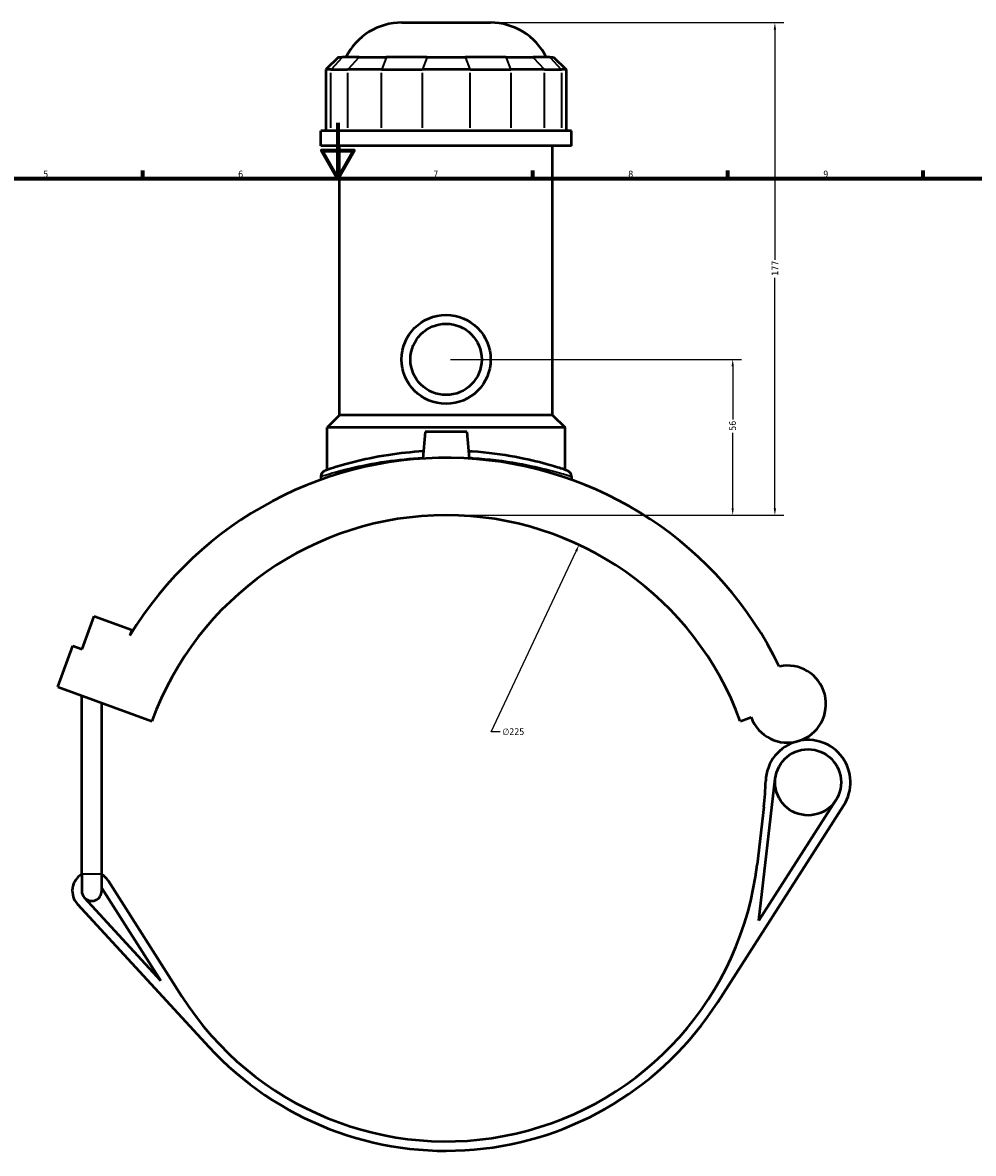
# Model space of a CAD drawing. Header units: millimetres. Extents: x -270 to 990, y -132 to 1191.
# Tile 5 of 7: x 307 to 649, y 224 to 630. Entities that reach past the tile are written whole.
import ezdxf

# ---------------------------------------------------------------- set-up
doc = ezdxf.new("R2010")
doc.units = ezdxf.units.MM
for name, color, linetype, lineweight in [('Border (ANSI)', 7, 'Continuous', 70), ('Dimension (ANSI)', 7, 'Continuous', 25), ('Visible (ANSI)', 7, 'Continuous', 50), ('Visible Narrow (ANSI)', 7, 'Continuous', 35)]:
    doc.layers.add(name, color=color, linetype=linetype, lineweight=lineweight)
doc.styles.add('Note Text (ANSI)', font='tahoma.ttf')
doc.dimstyles.new('Default - mm (ANSI)', dxfattribs={"dimtxt": 2.4, "dimasz": 2.5, "dimexe": 3.175, "dimexo": 1.6002, "dimgap": 0.8, "dimtad": 0, "dimtoh": 1, "dimdec": 0, "dimrnd": 1e-08, "dimzin": 4, "dimdsep": 46, "dimtxsty": 'Note Text (ANSI)', "dimcen": 0.09, "dimdle": 10, "dimclrd": 256, "dimclre": 256, "dimclrt": 5, "dimadec": 1, "dimazin": 1, "dimtfac": 1.27, "dimtofl": 0, "dimtmove": 0, "dimatfit": 3, "dimfxl": 1, "dimtolj": 1, "dimtzin": 4, "dimlwd": -1, "dimlwe": -1, "dimarcsym": 0})

# ---------------------------------------------------------------- blocks, each defined once
blk = doc.blocks.new('Borders Default Border')
at = {"layer": 'Border (ANSI)'}
for p, q in [((350.42, 574), (350.42, 576.8)), ((490.58, 574), (490.58, 576.8)), ((560.67, 574), (560.67, 576.8)), ((630.75, 574), (630.75, 576.8))]:
    blk.add_line(p, q, dxfattribs=at)
at = {"layer": 'Border (ANSI)', "flags": 128}
for points in [[(420.5, 594), (420.5, 574), (414.73, 584), (426.27, 584), (420.5, 574)], [(20, 20), (20, 574), (821, 574), (821, 20), (20, 20)]]:
    blk.add_lwpolyline(points, dxfattribs=at)
at = {"layer": 'Border (ANSI)', "color": 5, "true_color": 0x0000ff, "char_height": 2.4, "attachment_point": 7, "style": 'Note Text (ANSI)'}
for s, insert in [('5', (314.67, 574.35)), ('6', (384.69, 574.35)), ('7', (454.8, 574.4)), ('8', (524.84, 574.35)), ('9', (594.92, 574.35))]:
    blk.add_mtext(s, dxfattribs=dict(at, insert=insert))
blk = doc.blocks.new('*D6')
at = {"layer": 'Defpoints', "color": 0, "transparency": 16777216}
for p in [(507.18, 442.34), (411.62, 238.64)]:
    blk.add_point(p, dxfattribs=at)
at = {"layer": 'Dimension (ANSI)', "transparency": 16777216}
for p, q in [((475.64, 375.11), (506.12, 440.08)), ((478.84, 375.11), (475.64, 375.11))]:
    blk.add_line(p, q, dxfattribs=at)
blk.add_solid([(505.74, 440.25), (506.5, 439.9), (507.18, 442.34)], dxfattribs=at)
at = {"layer": 'Dimension (ANSI)', "color": 5, "transparency": 16777216, "insert": (479.64, 376.41), "char_height": 2.4, "attachment_point": 1, "style": 'Note Text (ANSI)'}
blk.add_mtext('\\A1;∅225', dxfattribs=at)
blk = doc.blocks.new('*D10')
at = {"layer": 'Defpoints', "color": 0, "transparency": 16777216}
for p in [(459.4, 508.99), (562.38, 508.99), (459.4, 452.99)]:
    blk.add_point(p, dxfattribs=at)
at = {"layer": 'Dimension (ANSI)', "transparency": 16777216}
for p, q in [((461, 508.99), (565.55, 508.99)), ((562.38, 506.49), (562.38, 487.44)), ((562.38, 455.49), (562.38, 482.54)), ((461, 452.99), (565.55, 452.99))]:
    blk.add_line(p, q, dxfattribs=at)
for points in [[(561.96, 506.49), (562.79, 506.49), (562.38, 508.99)], [(561.96, 455.49), (562.79, 455.49), (562.38, 452.99)]]:
    blk.add_solid(points, dxfattribs=at)
at = {"layer": 'Dimension (ANSI)', "color": 5, "transparency": 16777216, "insert": (561.13, 483.34), "char_height": 2.4, "attachment_point": 1, "rotation": 90, "style": 'Note Text (ANSI)'}
blk.add_mtext('\\A1;56', dxfattribs=at)
blk = doc.blocks.new('*D11')
at = {"layer": 'Defpoints', "color": 0, "transparency": 16777216}
for p in [(475.3, 629.99), (577.53, 629.99), (459.4, 452.99)]:
    blk.add_point(p, dxfattribs=at)
at = {"layer": 'Dimension (ANSI)', "transparency": 16777216}
for p, q in [((476.9, 629.99), (580.7, 629.99)), ((577.53, 627.49), (577.53, 544.75)), ((577.53, 455.49), (577.53, 538.23)), ((461, 452.99), (580.7, 452.99))]:
    blk.add_line(p, q, dxfattribs=at)
for points in [[(577.11, 627.49), (577.95, 627.49), (577.53, 629.99)], [(577.11, 455.49), (577.95, 455.49), (577.53, 452.99)]]:
    blk.add_solid(points, dxfattribs=at)
at = {"layer": 'Dimension (ANSI)', "color": 5, "transparency": 16777216, "insert": (576.33, 539.03), "char_height": 2.4, "attachment_point": 1, "rotation": 90, "style": 'Note Text (ANSI)'}
blk.add_mtext('\\A1;177', dxfattribs=at)

msp = doc.modelspace()

# ---------------------------------------------------------------- linework, layer by layer
at = {"layer": 'Visible (ANSI)'}
for p, q in [((443.5, 629.99), (475.3, 629.99)), ((420.75, 617.6), (416.25, 613.1)), ((420.75, 617.6), (422.12, 617.6)), ((428.17, 617.6), (422.12, 617.6)), ((428.17, 617.6), (437.91, 617.6)), ((452.51, 617.6), (437.91, 617.6)), ((452.51, 617.6), (466.29, 617.6)), ((480.89, 617.6), (466.29, 617.6)), ((480.89, 617.6), (490.63, 617.6)), ((496.68, 617.6), (490.63, 617.6)), ((496.68, 617.6), (498.05, 617.6)), ((498.05, 617.6), (502.55, 613.1)), ((417.97, 613.1), (416.25, 613.1)), ((416.25, 613.1), (416.25, 591.05)), ((417.97, 613.1), (424.01, 613.1)), ((436.19, 613.1), (424.01, 613.1)), ((436.19, 613.1), (450.79, 613.1)), ((468.01, 613.1), (450.79, 613.1)), ((468.01, 613.1), (482.61, 613.1)), ((494.79, 613.1), (482.61, 613.1)), ((494.79, 613.1), (500.83, 613.1)), ((502.55, 613.1), (500.83, 613.1)), ((502.55, 613.1), (502.55, 591.05)), ((504.4, 591.05), (414.4, 591.05)), ((414.4, 585.74), (414.4, 591.05)), ((504.4, 585.74), (504.4, 591.05)), ((504.4, 585.74), (414.4, 585.74)), ((421.15, 488.99), (421.15, 585.74)), ((497.65, 488.99), (497.65, 585.74)), ((421.15, 488.99), (416.65, 484.49)), ((497.65, 488.99), (421.15, 488.99)), ((497.65, 488.99), (502.15, 484.49)), ((502.15, 484.49), (416.65, 484.49)), ((416.65, 469.3), (416.65, 484.49)), ((502.15, 469.3), (502.15, 484.49)), ((451.9, 482.99), (451.06, 473.34)), ((466.9, 482.99), (451.9, 482.99)), ((466.9, 482.99), (467.74, 473.34)), ((414.4, 466.93), (414.4, 465.76)), ((504.4, 466.93), (504.4, 465.76)), ((328.63, 404.85), (332.93, 416.69)), ((332.93, 416.69), (346.47, 411.76)), ((346.47, 411.76), (345.74, 409.77)), ((319.86, 391.28), (325.24, 406.08)), ((325.24, 406.08), (328.63, 404.85)), ((319.86, 391.28), (353.68, 378.97)), ((328.48, 324.15), (328.48, 388.14)), ((335.68, 324.15), (335.68, 385.52)), ((565.12, 378.97), (569.02, 380.39)), ((571.76, 307.36), (577.68, 358.38)), ((599.45, 350.62), (571.76, 307.36)), ((557, 278.03), (602.29, 348.8)), ((573.55, 348.15), (571.15, 327.52)), ((328.48, 324.15), (328.48, 317.99)), ((335.68, 317.99), (335.68, 324.15)), ((364.51, 280.06), (337.97, 321.74)), ((335.68, 319.04), (356.9, 285.72)), ((326.95, 313.27), (374.16, 262)), ((356.9, 285.72), (329.43, 315.55))]:
    msp.add_line(p, q, dxfattribs=at)
for centre, radius in [((459.4, 508.99), 16), ((459.4, 508.99), 12.8), ((589.46, 357.01), 11.86)]:
    msp.add_circle(centre, radius, dxfattribs=at)
for centre, radius, start, end in [((443.5, 607.49), 22.5, 90, 153.2991), ((475.3, 607.49), 22.5, 26.7009, 90), ((459.4, 340.49), 133.11, 25.914, 148.6351), ((416.65, 466.93), 2.25, 108.6809, 180), ((502.15, 466.93), 2.25, 0, 71.3191), ((459.4, 340.49), 112.5, 20, 160), ((582.03, 385.12), 13.85, 200, 102.1064), ((589.46, 357.01), 15.23, 104.8062, 178.1539), ((589.46, 357.01), 15.23, 327.3837, 104.8062), ((461.8, 361.13), 112.5, 353.3773, 358.1539), ((459.4, 340.49), 112.5, 212.4912, 353.3773), ((332.08, 317.99), 6.97, 121.073, 222.639), ((332.08, 317.99), 6.97, 32.4912, 58.927), ((332.08, 317.99), 3.6, 180, 222.639), ((332.08, 317.99), 3.6, 222.639, 0), ((459.4, 340.49), 115.88, 222.639, 327.3837)]:
    msp.add_arc(centre, radius, start, end, dxfattribs=at)
for points, knots in [([(451.29, 475.97), (446.87, 475.7), (442.6, 475.22), (433.95, 473.89), (429.73, 472.97), (422.13, 471.06), (419.07, 470.09), (416.43, 469.23), (415.93, 469.06), (415.93, 469.06)], [21.322243, 21.322243, 21.322243, 21.322243, 22.665815, 22.665815, 24.284856, 24.284856, 26.215722, 26.215722, 27.346653, 27.346653, 27.346653, 27.346653]), ([(502.87, 469.06), (502.87, 469.06), (502.3, 469.26), (499.91, 470.03), (497.91, 470.66), (492.31, 472.2), (488.52, 473.12), (479.55, 474.79), (474.31, 475.5), (468.38, 475.91), (467.95, 475.94), (467.51, 475.97)], [13.673327, 13.673327, 13.673327, 13.673327, 14.88163, 14.88163, 16.27561, 16.27561, 17.878844, 17.878844, 19.566442, 19.566442, 19.697745, 19.697745, 19.697745, 19.697745])]:
    msp.add_open_spline(points, degree=3, knots=knots, dxfattribs=at)
at = {"layer": 'Visible Narrow (ANSI)'}
for p, q in [((421.92, 617.37), (418.17, 613.32)), ((427.96, 617.37), (424.22, 613.32)), ((437.83, 617.37), (436.28, 613.32)), ((452.43, 617.37), (450.88, 613.32)), ((466.37, 617.37), (467.92, 613.32)), ((480.97, 617.37), (482.52, 613.32)), ((490.84, 617.37), (494.58, 613.32)), ((496.88, 617.37), (500.63, 613.32)), ((417.97, 592.15), (417.97, 612)), ((424.01, 612), (424.01, 592.15)), ((436.19, 592.15), (436.19, 612)), ((450.79, 612), (450.79, 592.15)), ((468.01, 592.15), (468.01, 612)), ((482.61, 612), (482.61, 592.15)), ((494.79, 592.15), (494.79, 612)), ((500.83, 612), (500.83, 592.15)), ((328.53, 324.15), (335.64, 324.15))]:
    msp.add_line(p, q, dxfattribs=at)
msp.add_arc((502.15, 466.93), 2.25, 3.566, 67.7532, dxfattribs=at)
for points, knots in [([(414.4, 466.93), (414.4, 466.93), (414.92, 467.1), (417.65, 467.94), (420.82, 468.9), (428.68, 470.78), (433.05, 471.68), (442.03, 472.99), (446.49, 473.47), (451.09, 473.73)], [-27.346653, -27.346653, -27.346653, -27.346653, -26.215722, -26.215722, -24.284856, -24.284856, -22.665815, -22.665815, -21.313486, -21.313486, -21.313486, -21.313486]), ([(467.71, 473.73), (468.19, 473.7), (468.66, 473.67), (474.84, 473.26), (480.26, 472.56), (489.54, 470.93), (493.47, 470.01), (499.26, 468.5), (501.33, 467.88), (503.81, 467.12), (504.4, 466.93), (504.4, 466.93)], [-19.706503, -19.706503, -19.706503, -19.706503, -19.566442, -19.566442, -17.878844, -17.878844, -16.27561, -16.27561, -14.88163, -14.88163, -13.673327, -13.673327, -13.673327, -13.673327])]:
    msp.add_open_spline(points, degree=3, knots=knots, dxfattribs=at)

# ---------------------------------------------------------------- block references
msp.add_blockref('Borders Default Border', (0, 0))

# ---------------------------------------------------------------- dimensions: what is measured, and where the dimension line sits
at = {"layer": 'Dimension (ANSI)'}
for base, p2, picture, middle in [((577.53, 629.99), (475.3, 629.99), '*D11', (577.53, 541.49)), ((562.38, 508.99), (459.4, 508.99), '*D10', (562.38, 484.99))]:
    dim = msp.add_linear_dim(base=base, p1=(459.4, 452.99), p2=p2, angle=90, dimstyle='Default - mm (ANSI)', override={"dimgap": 0.8, "dimtoh": 0, "dimdec": 0, "dimtol": 0, "dimlim": 0, "dimtp": 0, "dimtm": 0, "dimtdec": 2, "dimatfit": 1}, dxfattribs=at)
    dim.commit()
    dim.dimension.update_dxf_attribs({"geometry": picture, "text_midpoint": middle, "dimtype": 160})
dim = msp.add_diameter_dim_2p(p1=(411.62, 238.64), p2=(507.18, 442.34), dimstyle='Default - mm (ANSI)', override={"dimgap": 0.8, "dimtih": 1, "dimdec": 0, "dimlfac": 1, "dimtol": 0, "dimlim": 0, "dimtp": 0, "dimtm": 0, "dimtdec": 2}, dxfattribs=at)
dim.commit()
dim.dimension.update_dxf_attribs({"geometry": '*D6', "text_midpoint": (483.49, 375.11), "dimtype": 163})

doc.saveas('drawing.dxf')
